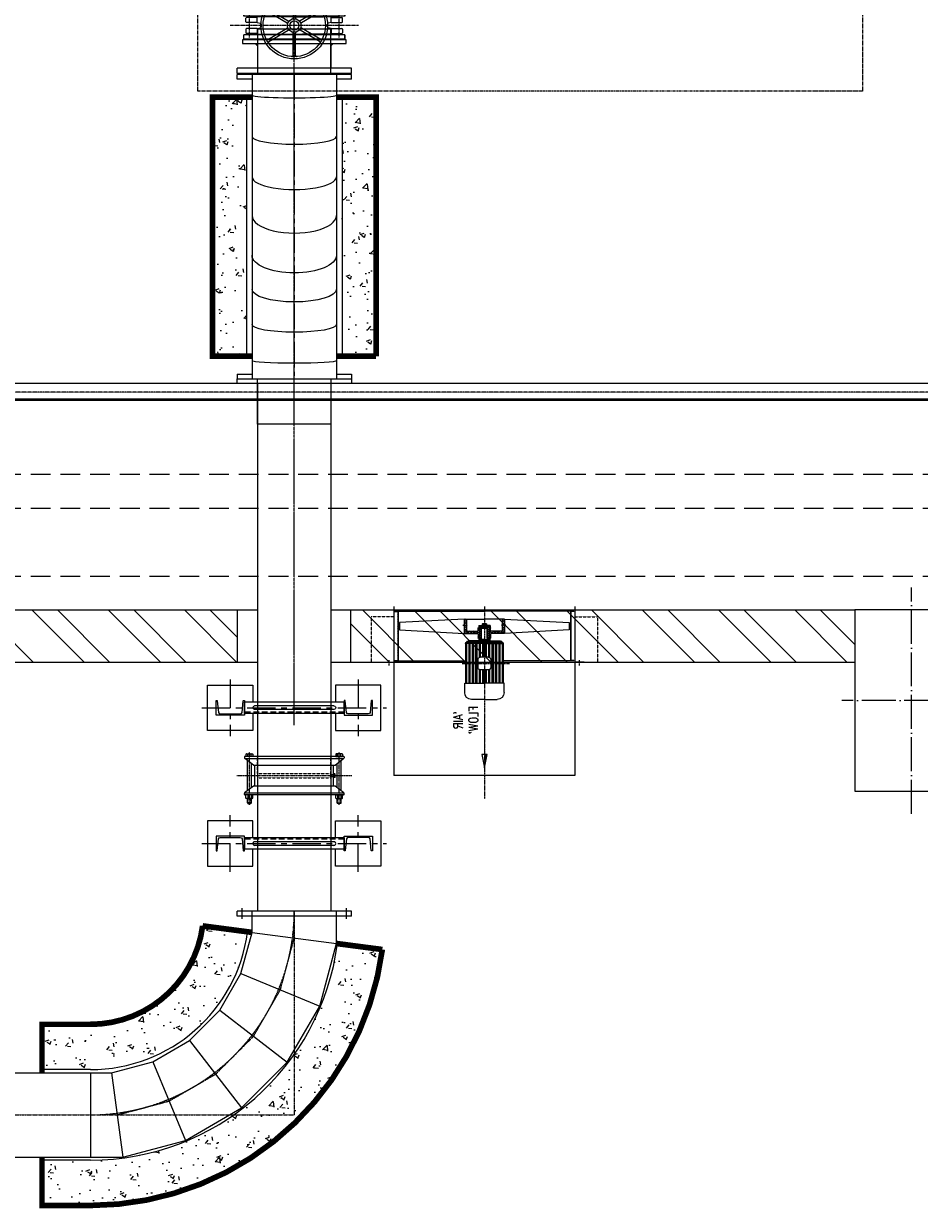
# Model space of a CAD drawing. Header units: inches. Extents: x -4968858 to -265257, y -220693 to 1871410.
# Tile 37 of 225: x -2024606 to -2020652, y 968801 to 974033. Entities that reach past the tile are written whole.
import ezdxf

# ---------------------------------------------------------------- set-up
doc = ezdxf.new("R2010")
doc.units = ezdxf.units.IN
doc.header["$MEASUREMENT"] = 0
for name, pattern in [('CENTER', [2, 1.25, -0.25, 0.25, -0.25]), ('CENTER2', [1.125, 0.75, -0.125, 0.125, -0.125]), ('CL-1', [1.25, 1, -0.125, 0, -0.125]), ('CONTINOUS', [0]), ('DASHED2', [0.375, 0.25, -0.125]), ('HIDDEN', [0.375, 0.25, -0.125]), ('PHANTOM', [2.5, 1.25, -0.25, 0.25, -0.25, 0.25, -0.25]), ('PHANTOM2', [1.25, 0.625, -0.125, 0.125, -0.125, 0.125, -0.125]), ('XREF1$1$CENTER', [2, 1.25, -0.25, 0.25, -0.25])]:
    doc.linetypes.add(name, pattern=pattern)
for name, color, linetype, lineweight in [('01_ CENTER LINE', 1, 'CENTER2', 0), ('01_Dimension', 12, 'Continuous', 13), ('01_Pipe Support', 31, 'Continuous', 13), ('13.CIVIL', 54, 'Continuous', 15), ('15.DIM', 155, 'Continuous', 0), ('CEN', 120, 'CENTER', 13), ('CENTER', 1, 'CL-1', 13)]:
    doc.layers.add(name, color=color, linetype=linetype, lineweight=lineweight)
for name, color, linetype in [('1', 1, 'Continuous'), ('11.drain pipe', 11, 'Continuous'), ('12.BASLPIPE', 96, 'Continuous'), ('3', 1, 'Continuous'), ('7', 1, 'CENTER'), ('BAPU', 7, 'Continuous'), ('CL', 2, 'CENTER2'), ('ext', 4, 'PHANTOM'), ('HA', 41, 'Continuous'), ('HI', 122, 'HIDDEN'), ('HID', 7, 'HIDDEN'), ('PUMP', 4, 'Continuous'), ('XREF1$1$1', 1, 'XREF1$1$CENTER'), ('XREF1$1$BODY', 5, 'Continuous')]:
    doc.layers.add(name, color=color, linetype=linetype)
doc.styles.add('ROMANS', font='romans.shx', dxfattribs={"width": 0.8})
pattern_1 = [(45, (-10623.907, -3530.6896), (-5.303301, 5.303301), [])]

# ---------------------------------------------------------------- blocks, each defined once
blk = doc.blocks.new('KGV_PLAN')
at = {"layer": '1', "linetype": 'Continuous'}
for p, q in [((-5, 132.1), (-5, 33.5)), ((5, 132.1), (5, 33.5)), ((-116.9, 61.7), (-31.5, 12.4)), ((-111.9, 70.4), (-26.5, 21.1)), ((111.9, 70.4), (26.5, 21.1)), ((116.9, 61.7), (31.5, 12.4)), ((-116.9, -61.7), (-31.5, -12.4)), ((-111.9, -70.4), (-26.5, -21.1)), ((-5, -132.1), (-5, -33.5)), ((5, -132.1), (5, -33.5)), ((111.9, -70.4), (26.5, -21.1)), ((116.9, -61.7), (31.5, -12.4))]:
    blk.add_line(p, q, dxfattribs=at)
at = {"layer": '1'}
for p, q in [((223, 61, 0), (-223, 61, 0)), ((-223, 61, 0), (-223, 41, 0)), ((223, 61, 0), (-223, 61, 0)), ((-223, 41, 0), (-223, 61, 0)), ((223, 61, 0), (223, 41, 0)), ((223, 41, 0), (223, 61, 0)), ((223, 41, 0), (-223, 41, 0)), ((223, 41, 0), (-223, 41, 0)), ((223, -41, 0), (-223, -41, 0)), ((223, -41, 0), (-223, -41, 0)), ((-223, -61, 0), (-223, -41, 0)), ((223, -61, 0), (223, -41, 0)), ((223, -41, 0), (223, -61, 0)), ((223, -61, 0), (-223, -61, 0)), ((223, -61, 0), (-223, -61, 0))]:
    blk.add_line(p, q, dxfattribs=at)
at = {"layer": '1', "linetype": 'Continuous'}
for radius in [147.5, 137.5, 30, 20]:
    blk.add_circle((0, 0), radius, dxfattribs=at)
for centre, start, end in [((-10, 132.1), 0, 94.3283), ((10, 132.1), 85.6717, 180), ((-119.4, 57.4), 60, 154.3283), ((-109.4, 74.7), 145.6717, 240), ((109.4, 74.7), 300, 34.3283), ((119.4, 57.4), 25.6717, 120), ((-34, 8.1), 346.6015, 60), ((-24, 25.4), 240, 313.3985), ((-10, 33.5), 286.6015, 0), ((10, 33.5), 180, 253.3985), ((24, 25.4), 226.6015, 300), ((34, 8.1), 120, 193.3985), ((-34, -8.1), 300, 13.3985), ((-24, -25.4), 46.6015, 120), ((-10, -33.5), 0, 73.3985), ((10, -33.5), 106.6015, 180), ((24, -25.4), 60, 133.3985), ((34, -8.1), 166.6015, 240), ((-119.4, -57.4), 205.6717, 300), ((-109.4, -74.7), 120, 214.3283), ((109.4, -74.7), 325.6717, 60), ((119.4, -57.4), 240, 334.3283), ((-10, -132.1), 265.6717, 0), ((10, -132.1), 180, 274.3283)]:
    blk.add_arc(centre, 5, start, end, dxfattribs=at)
at = {"layer": 'XREF1$1$1'}
for p, q in [((282.9, 0, 0), (-282.9, 0, 0)), ((-198, -53.2, 0), (-198, 50.1, 0)), ((198, -53.2, 0), (198, 50.1, 0))]:
    blk.add_line(p, q, dxfattribs=at)
at = {"layer": 'XREF1$1$BODY'}
for p, q in [((-213.7, 16.5, 0), (-213.7, 31.7, 0)), ((-162.7, 35.2, 0), (-210.2, 35.2, 0)), ((-163, 35.2, 0), (-210.2, 35.2, 0)), ((-163, 13, 0), (-210.2, 13, 0)), ((0, 38, 0), (-163, 38, 0)), ((-163, 13, 0), (-163, 38, 0)), ((-163, 13, 0), (-150.2, 9.6, 0)), ((-145, -2.8, 0), (-145, 2.8, 0)), ((0, 38, 0), (126.7, 38, 0)), ((75.4, 38, 0), (37, 38, 0)), ((200, 38, 0), (73.4, 38, 0)), ((145, -2.8, 0), (145, 2.8, 0)), ((163, 13, 0), (150.2, 9.6, 0)), ((161.8, 38, 0), (163, 38, 0)), ((163, 35.2, 0), (162.7, 35.2, 0)), ((163, 13, 0), (163, 38, 0)), ((163, 35.2, 0), (210.2, 35.2, 0)), ((163, 13, 0), (210.2, 13, 0)), ((213.7, 16.5, 0), (213.7, 31.7, 0)), ((-213.7, -16.5, 0), (-213.7, -31.7, 0)), ((-163, -13, 0), (-210.2, -13, 0)), ((-163, -35.2, 0), (-210.2, -35.2, 0)), ((-163, -13, 0), (-150.2, -9.6, 0)), ((-163, -13, 0), (-163, -38, 0)), ((-163, -38, 0), (126.7, -38, 0)), ((75.4, -38, 0), (37, -38, 0)), ((200, -38, 0), (73.4, -38, 0)), ((124.6, -38, 0), (163, -38, 0)), ((163, -13, 0), (150.2, -9.6, 0)), ((163, -13, 0), (210.2, -13, 0)), ((163, -13, 0), (163, -38, 0)), ((163, -35.2, 0), (210.2, -35.2, 0)), ((213.7, -16.5, 0), (213.7, -31.7, 0))]:
    blk.add_line(p, q, dxfattribs=at)
for centre, radius, start, end in [((-210.2, 31.7, 0), 3.5, 90, 180), ((-210.2, 16.5, 0), 3.5, 180, 270), ((-152, 2.8, 0), 7.01, 0, 75), ((152, 2.8, 0), 7.01, 105, 180), ((210.2, 31.7, 0), 3.5, 0, 90), ((210.2, 16.5, 0), 3.5, 270, 0), ((-210.2, -16.5, 0), 3.5, 90, 180), ((-210.2, -31.7, 0), 3.5, 180, 270), ((-152, -2.8, 0), 7.01, 285, 0), ((152, -2.8, 0), 7.01, 180, 255), ((210.2, -16.5, 0), 3.5, 0, 90), ((210.2, -31.7, 0), 3.5, 270, 0)]:
    blk.add_arc(centre, radius, start, end, dxfattribs=at)
blk = doc.blocks.new('300NB_CBB')
at = {"layer": '1'}
for p, q in [((-865.8, 1730), (-912.4, 1730)), ((-900, 1752.5), (-900, 1247.5)), ((-877, 1752.5), (-900, 1752.5)), ((-877, 1752.5), (-877, 1247.5)), ((-806.1, 1313.5), (-757, 1686.5)), ((-624.6, 1264.9), (-480.6, 1612.5)), ((-461.9, 1170.9), (-232.9, 1469.4)), ((-865.8, 1270), (-912.4, 1270)), ((-329.1, 1038.1), (-30.6, 1267.1)), ((-877, 1247.5), (-900, 1247.5)), ((-235.1, 875.4), (112.5, 1019.4)), ((-186.5, 693.9), (186.5, 743)), ((-186.5, 600), (186.5, 600)), ((-186.5, 173), (-186.5, 600)), ((186.5, 173), (186.5, 600)), ((-252.5, 173), (252.5, 173)), ((-252.5, 173), (-252.5, 150)), ((-230, 184.2), (-230, 137.6)), ((230, 184.2), (230, 137.6)), ((252.5, 173), (252.5, 150)), ((-252.5, 150), (252.5, 150))]:
    blk.add_line(p, q, dxfattribs=at)
for points in [[(186.5, 600), (186.5, 743), (112.5, 1019.4), (-30.6, 1267.1), (-232.9, 1469.4), (-480.6, 1612.5), (-757, 1686.5), (-900, 1686.5)], [(-186.5, 600), (-186.5, 693.9), (-235.1, 875.4), (-329.1, 1038.1), (-461.9, 1170.9), (-624.6, 1264.9), (-806.1, 1313.5), (-900, 1313.5)]]:
    blk.add_lwpolyline(points, dxfattribs=at)
at = {"layer": '7'}
for p in [(-900, 1500), (0, 150)]:
    blk.add_line(p, (0, 1500), dxfattribs=at)
blk.add_lwpolyline([(0, 600), (0, 718.5), (-61.3, 947.4), (-179.8, 1152.6), (-347.4, 1320.2), (-552.6, 1438.7), (-781.5, 1500), (-900, 1500)], dxfattribs=at)
blk.add_arc((-900, 600), 900, 0, 90, dxfattribs=at)
blk = doc.blocks.new('300NB_Spl Bend_plan')
for p, q in [((-1324.2, 252.5), (-1344.2, 252.5)), ((-1344.2, 252.5), (-1344.2, -252.5)), ((-1324.2, 252.5), (-1324.2, 186.3)), ((-20, 252.5), (0, 252.5)), ((-20, 186.3), (-20, 252.5)), ((0, -252.5), (0, 252.5)), ((0, 186.3), (-1344.2, 186.3)), ((0, -186.3), (-1344.2, -186.3)), ((-1324.2, -186.3), (-1324.2, -252.5)), ((-20, -252.5), (-20, -186.3)), ((-1324.2, -252.5), (-1344.2, -252.5)), ((-20, -252.5), (0, -252.5))]:
    blk.add_line(p, q)
at = {"extrusion": (0, 0, -1)}
for centre, ratio in [((-1263.9, 0), 0.061163), ((-1104.4, 0), 0.182576), ((-948.4, 0), 0.301268), ((-798.4, 0), 0.41564)]:
    blk.add_ellipse(centre, major_axis=(0, 186.3), ratio=ratio, start_param=3.141593, end_param=6.283185, dxfattribs=at)
for centre, major_axis, ratio, start_param, end_param in [((-623.2, 0), (0, 186.3), 0.415468, 0, 3.141593), ((-451.9, 0), (0, 186.3), 0.301268, 0, 3.141593), ((-273.9, 0), (0, -186.3), 0.182576, 3.141593, 6.283185), ((-91.7, 0), (0, 186.3), 0.061163, 0, 3.141593)]:
    blk.add_ellipse(centre, major_axis=major_axis, ratio=ratio, start_param=start_param, end_param=end_param)
at = {"layer": '01_ CENTER LINE', "ltscale": 150}
blk.add_line((0, 0), (-1344.2, 0), dxfattribs=at)
at = {"layer": '01_Dimension', "color": 0}
for p, q in [((-1544.2, -161.9), (-1544.2, 161.9, 0)), ((-1544.2, 161.9, 0), (-1344.2, 161.9)), ((200, 161.9, 0), (0, 161.9)), ((200, -161.9), (200, 161.9, 0)), ((-1344.2, -161.9), (-1544.2, -161.9)), ((0, -161.9), (200, -161.9))]:
    blk.add_line(p, q, dxfattribs=at)
blk = doc.blocks.new('300NB_PS_MB5506-D')
at = {"layer": 'CEN'}
for p, q in [((0, 253.7), (0, -253.7)), ((-129, 198.2), (103.1, 198.2)), ((-129, -198.2), (103.1, -198.2))]:
    blk.add_line(p, q, dxfattribs=at)
at = {"layer": 'ext'}
for p, q in [((-122.4, 205.3), (-100.9, 205.3)), ((-122.4, 191), (-100.9, 191)), ((-120.7, 189.4), (-120.7, 207)), ((-122.4, -191), (-100.9, -191)), ((-122.4, -205.3), (-100.9, -205.3)), ((-120.7, -207), (-120.7, -189.4))]:
    blk.add_line(p, q, dxfattribs=at)
at = {"layer": 'HID'}
for p, q in [((-10, 161.9), (-85, 161.9)), ((-10, 161.9), (-10, -161.9)), ((10, 161.9), (85, 161.9)), ((10, 161.9), (10, -161.9)), ((-10, -161.9), (-85, -161.9)), ((10, -161.9), (85, -161.9))]:
    blk.add_line(p, q, dxfattribs=at)
at = {"layer": 'PUMP'}
for p, q in [((-100.9, 211.1), (-99.8, 213.1)), ((-100.9, 185.3), (-100.9, 211.1)), ((-99.8, 213.1), (-86.2, 213.1)), ((-85, 211.1), (-86.2, 213.1)), ((-85, -217.8), (-85, 217.8)), ((-85, 185.3), (-85, 211.1)), ((-82.8, 220), (-78.4, 220)), ((-76.2, 218.5), (-76.2, -217.8)), ((76.2, 218.5), (76.2, -217.8)), ((82.8, 220), (78.4, 220)), ((85, -217.8), (85, 217.8)), ((95.4, 213.1), (85, 213.1)), ((85, 183.3), (85, 213.1)), ((96.5, 211.1), (95.4, 213.1)), ((96.5, 211.1), (96.5, 185.3)), ((-122.4, 205.3), (-120.7, 207)), ((-122.4, 205.3), (-122.4, 191)), ((-120.7, 189.4), (-122.4, 191)), ((-120.7, 207), (-100.9, 207)), ((-120.7, 189.4), (-100.9, 189.4)), ((-100.9, 185.3), (-99.8, 183.3)), ((-86.2, 205.6), (-99.8, 205.6)), ((-86.2, 190.7), (-99.8, 190.7)), ((-99.8, 183.3), (-86.2, 183.3)), ((-85, 185.3), (-86.2, 183.3)), ((-67.2, 207), (67.2, 207)), ((-53.4, 189.4), (53.4, 189.4)), ((-46.6, -180.6), (-46.6, 180.6)), ((-46.6, 174), (46.6, 174)), ((85, 205.6), (95.4, 205.6)), ((85, 190.7), (95.4, 190.7)), ((95.4, 183.3), (85, 183.3)), ((96.5, 185.3), (95.4, 183.3)), ((-120.7, -189.4), (-122.4, -191)), ((-122.4, -205.3), (-122.4, -191)), ((-122.4, -205.3), (-120.7, -207)), ((-120.7, -189.4), (-100.9, -189.4)), ((-120.7, -207), (-100.9, -207)), ((-100.9, -185.3), (-99.8, -183.3)), ((-100.9, -185.3), (-100.9, -211.1)), ((-99.8, -183.3), (-86.2, -183.3)), ((-86.2, -190.7), (-99.8, -190.7)), ((-86.2, -205.6), (-99.8, -205.6)), ((-85, -185.3), (-86.2, -183.3)), ((-85, -185.3), (-85, -211.1)), ((-76.6, -219), (-46.6, -180.6)), ((-67.2, -207), (67.2, -207)), ((-53.4, -189.4), (53.4, -189.4)), ((-46.6, -174), (46.6, -174)), ((-46.6, -179.4), (-46.6, -179.6)), ((7.7, -174), (-7.7, -174)), ((-7.7, -179), (-7.7, -174)), ((-6, -180.6), (6, -180.6)), ((-4.4, -165.2), (-4.4, -174)), ((-4.4, -165.7), (-4, -165.2)), ((-4.4, -165.7), (4.4, -165.7)), ((-4.4, -168), (-4.4, -172.9)), ((4.4, -172.9), (-4.4, -172.9)), ((-4.4, -179), (-4.4, -174)), ((-4, -165.2), (4, -165.2)), ((-4, -165.2), (-4, -174)), ((-3.3, -159.8), (-3.3, -165.2)), ((2.2, -158.7), (-2.2, -158.7)), ((3.3, -159.8), (3.3, -165.2)), ((4, -165.2), (4, -174)), ((4.4, -165.7), (4, -165.2)), ((4.4, -165.2), (4.4, -174)), ((4.4, -168), (4.4, -172.9)), ((4.4, -179), (4.4, -174)), ((7.7, -179), (7.7, -174)), ((46.6, -179.4), (46.6, -179.6)), ((76.2, -186.1), (76.2, -189.4)), ((95.4, -183.3), (85, -183.3)), ((85, -183.3), (85, -213.1)), ((85, -190.7), (95.4, -190.7)), ((85, -205.6), (95.4, -205.6)), ((96.5, -185.3), (95.4, -183.3)), ((96.5, -211.1), (96.5, -185.3)), ((-100.9, -211.1), (-99.8, -213.1)), ((-99.8, -213.1), (-86.2, -213.1)), ((-85, -211.1), (-86.2, -213.1)), ((-82.8, -220), (-78.4, -220)), ((82.8, -220), (78.4, -220)), ((95.4, -213.1), (85, -213.1)), ((96.5, -211.1), (95.4, -213.1))]:
    blk.add_line(p, q, dxfattribs=at)
for points in [[(-46.6, 180.6), (-76.6, 219)], [(46.6, 180.6), (76.6, 219)], [(46.6, 180.6), (46.6, -180.6), (76.6, -219)]]:
    blk.add_lwpolyline(points, dxfattribs=at)
for centre, radius, start, end in [((-94.3, 209.4), 6.6, 145.6158, 214.3842), ((-91.6, 209.4), 6.6, 325.6158, 34.3842), ((-82.8, 217.8), 2.2, 90, 180), ((-78.4, 217.8), 2.2, 34.2717, 90), ((78.4, 217.8), 2.2, 90, 145.7283), ((82.8, 217.8), 2.2, 0, 90), ((89.9, 209.4), 6.6, 325.6158, 34.3842), ((-76.3, 198.2), 24.7, 162.412, 197.588), ((-94.3, 187), 6.6, 145.6158, 214.3842), ((-109.7, 198.2), 24.7, 342.412, 17.588), ((-91.6, 187), 6.6, 325.6158, 34.3842), ((71.9, 198.2), 24.7, 342.412, 17.588), ((89.9, 187), 6.6, 325.6158, 34.3842), ((-94.3, -187), 6.6, 145.6158, 214.3842), ((-76.3, -198.2), 24.7, 162.412, 197.588), ((-94.3, -209.4), 6.6, 145.6158, 214.3842), ((-91.6, -187), 6.6, 325.6158, 34.3842), ((-109.7, -198.2), 24.7, 342.412, 17.588), ((-91.6, -209.4), 6.6, 325.6158, 34.3842), ((-6, -179), 1.65, 180, 0), ((0, -173.9), 6.68, 228.8879, 311.1121), ((-2.2, -159.8), 1.1, 90, 180), ((2.2, -159.8), 1.1, 0, 90), ((6, -179), 1.65, 180, 0), ((89.9, -187), 6.6, 325.6158, 34.3842), ((71.9, -198.2), 24.7, 342.412, 17.588), ((89.9, -209.4), 6.6, 325.6158, 34.3842), ((-82.8, -217.8), 2.2, 180, 270), ((-78.4, -217.8), 2.2, 270, 0), ((78.4, -217.8), 2.2, 180, 270), ((82.8, -217.8), 2.2, 270, 0)]:
    blk.add_arc(centre, radius, start, end, dxfattribs=at)
blk = doc.blocks.new('PS_1')
at = {"layer": '01_Pipe Support', "color": 1, "linetype": 'CENTER', "ltscale": 100}
for p, q in [((-282.5, -125), (-282.5, 125)), ((282.5, -125), (282.5, 125)), ((-407.5, 0), (407.5, 0))]:
    blk.add_line(p, q, dxfattribs=at)
at = {"layer": '01_Pipe Support'}
for p, q in [((220, 25), (-220, 25)), ((-220, 25), (-220, -25)), ((174.9, 8), (-174.9, 8)), ((220, 25), (220, -25)), ((220, -25), (-220, -25)), ((174.9, -8), (-174.9, -8))]:
    blk.add_line(p, q, dxfattribs=at)
at = {"layer": '01_Pipe Support', "linetype": 'HIDDEN', "ltscale": 100}
blk.add_line((220, 20), (-220, 20), dxfattribs=at)
at = {"layer": '01_Pipe Support'}
for points in [[(-182.5, 25), (-182.5, 100), (-382.5, 100), (-382.5, -100), (-182.5, -100), (-182.5, -25)], [(182.5, 25), (182.5, 100), (382.5, 100), (382.5, -100), (182.5, -100), (182.5, -25)]]:
    blk.add_lwpolyline(points, dxfattribs=at)
for points in [[(-345, 32.5), (-345, -32.5), (-342.1, -32.5, 0.383864), (-339.7, -30.4), (-334.4, 20.5, -0.383864), (-326.9, 27.2), (-238.1, 27.2, -0.383864), (-230.6, 20.5), (-225.3, -30.4, 0.383864), (-222.9, -32.5), (-220, -32.5), (-220, 32.5)], [(345, 32.5), (345, -32.5), (342.1, -32.5, -0.383864), (339.7, -30.4), (334.4, 20.5, 0.383864), (326.9, 27.2), (238.1, 27.2, 0.383864), (230.6, 20.5), (225.3, -30.4, -0.383864), (222.9, -32.5), (220, -32.5), (220, 32.5)]]:
    blk.add_lwpolyline(points, format="xyb", close=True, dxfattribs=at)
for centre, start, end in [((-174.9, 0), 89.8029, 270), ((174.9, 0), 270, 90.1971)]:
    blk.add_arc(centre, 8, start, end, dxfattribs=at)
blk = doc.blocks.new('A$C058E441E')
at = {"layer": 'BAPU'}
for p, q in [((0, 39.5), (0, 0)), ((0.25, 39.5), (0, 39.5)), ((0, 38), (22, 38)), ((0.25, 39.5), (0.25, 38.25)), ((0.25, 38.25), (21.75, 38.25)), ((21.75, 39.5), (21.75, 38.25)), ((21.75, 39.5), (22, 39.5)), ((22, 39.5), (22, 8.35))]:
    blk.add_line(p, q, dxfattribs=at)
blk = doc.blocks.new('A$C695B6B0F')
at = {"layer": 'BAPU'}
for p, q in [((0, -39.5), (0, 0)), ((0, -38), (22, -38)), ((0.25, -39.5), (0, -39.5)), ((0.25, -39.5), (0.25, -38.25)), ((0.25, -38.25), (21.75, -38.25)), ((21.75, -39.5), (21.75, -38.25)), ((21.75, -39.5), (22, -39.5)), ((22, -39.5), (22, -38))]:
    blk.add_line(p, q, dxfattribs=at)
blk = doc.blocks.new('A$C33F0155F')
at = {"layer": 'HA'}
h = blk.add_hatch(dxfattribs=at)
h.set_pattern_fill('ANSI33', color=256, scale=5, angle=90, style=0)
h.set_pattern_definition([(135, (-85.016, -208.7146), (-0.8838835, -0.8838835), []), (135, (-85.016, -207.8307), (-0.8838835, -0.8838835), [0.625, -0.3125])])
h.paths.add_polyline_path([(9.9, 8.9), (6.2, 8.9), (6.2, 7.9), (8.5, 7.9, -0.414214), (8.8, 7.6), (8.8, 3.08, -0.414214), (8.5, 2.77), (7.6, 2.77, 0.414214), (7.3, 2.47), (7.3, 2.09), (12.1, 2.09), (12.1, 2.47, 0.414214), (11.8, 2.77), (10.2, 2.77, -0.414214), (9.9, 3.08)])
h.paths.add_polyline_path([(3.5, 8.9), (3.5, 7.9), (6.2, 7.9), (6.2, 8.9)])
h.paths.add_polyline_path([(6.2, -8.9), (6.2, -7.9), (3.5, -7.9), (3.5, -8.9)])
h.paths.add_polyline_path([(9.9, -8.9), (9.9, -3.08, -0.414214), (10.2, -2.77), (11.8, -2.77, 0.414214), (12.1, -2.48), (12.1, -2.09), (7.3, -2.09), (7.3, -2.48, 0.414214), (7.6, -2.77), (8.5, -2.77, -0.414214), (8.8, -3.08), (8.8, -7.6, -0.414214), (8.5, -7.9), (6.2, -7.9), (6.2, -8.9)])
h = blk.add_hatch(dxfattribs=at)
h.set_pattern_fill('ANSI31', color=256, scale=4, style=0)
h.set_pattern_definition([(45, (-111.7796, -264.92685), (-0.3535534, 0.3535534), [])])
h.paths.add_polyline_path([(7.3, 2.5), (6.3, 2.5), (6.3, 0.6), (7.3, 0.6)])
h.paths.add_polyline_path([(6.3, -2.5), (7.3, -2.5), (7.3, -0.6), (6.3, -0.6)])
h = blk.add_hatch(dxfattribs=at)
h.set_pattern_fill('ANSI31', color=256, scale=5, style=0)
h.set_pattern_definition([(45, (-683.59157, -208.49765), (-0.44194174, 0.44194174), [])])
h.paths.add_polyline_path([(12.1, -2.09), (12.1, -1.2), (7.6, -1.2), (7.3, -1.2), (7.3, -2.09)])
h.paths.add_polyline_path([(7.3, 2.09), (7.3, 1.2), (12.1, 1.2), (12.1, 2.09)])
at = {"layer": 'BAPU'}
for p, q in [((3.5, 8.9), (3.5, 0)), ((3.5, 8.9), (9.9, 8.9)), ((3.5, 7.9), (8.5, 7.9)), ((8.8, 7.6), (8.8, 3.08)), ((9.9, 8.9), (9.9, 3.08)), ((3.5, -8.9), (3.5, 0)), ((5.68, 0.89), (5.61, 0.78)), ((5.61, -0.78), (5.61, 0.78)), ((5.68, 0.89), (6.3, 0.89)), ((5.68, 0.5), (7.5, 0.5)), ((6.3, 2.5), (7.3, 2.5)), ((6.3, 2.5), (6.3, 0)), ((6.3, 0.6), (7.3, 0.6)), ((6.3, 0.4), (7.5, 0.4)), ((6.3, -2.5), (6.3, 0)), ((7.3, 2.47), (7.3, 0.5)), ((7.3, 2.09), (12.1, 2.09)), ((8.5, 2.77), (7.6, 2.77)), ((10.2, 2.77), (11.8, 2.77)), ((12.1, 2.47), (12.1, 1.2)), ((5.68, -0.89), (5.61, -0.78)), ((5.68, -0.5), (7.5, -0.5)), ((5.68, -0.5), (6.3, -0.5)), ((5.68, -0.89), (6.3, -0.89)), ((6.3, -0.4), (7.5, -0.4)), ((6.3, -0.6), (7.3, -0.6)), ((6.3, -2.5), (7.3, -2.5)), ((7.3, -2.48), (7.3, -0.5)), ((7.3, -2.09), (12.1, -2.09)), ((8.5, -2.77), (7.6, -2.77)), ((8.8, -7.6), (8.8, -3.08)), ((9.9, -8.9), (9.9, -3.08)), ((10.2, -2.77), (11.8, -2.77)), ((12.1, -2.48), (12.1, -1.2)), ((3.5, -7.9), (8.5, -7.9)), ((3.5, -8.9), (9.9, -8.9))]:
    blk.add_line(p, q, dxfattribs=at)
for points in [[(3.5, 8.9), (5.1, 37.5), (8.3, 37.5), (9.9, 8.9)], [(3.5, -8.9), (5.1, -37.5), (8.3, -37.5), (9.9, -8.9)]]:
    blk.add_lwpolyline(points, dxfattribs=at)
for centre, radius, start, end in [((8.5, 7.6), 0.3, 0, 90), ((5.92, 0.69), 0.305, 179.7681, 217.6555), ((7.61, 0), 2, 165.5225, 194.4775), ((7.6, 2.47), 0.3, 90, 180), ((8.5, 3.08), 0.3, 270, 0), ((10.2, 3.08), 0.3, 180, 270), ((11.8, 2.47), 0.3, 0, 90), ((5.92, -0.69), 0.305, 142.3445, 180.2319), ((7.6, -2.48), 0.3, 180, 270), ((8.5, -3.08), 0.3, 0, 90), ((10.2, -3.08), 0.3, 90, 180), ((11.8, -2.48), 0.3, 270, 0), ((8.5, -7.6), 0.3, 270, 0)]:
    blk.add_arc(centre, radius, start, end, dxfattribs=at)
at = {"layer": 'CL'}
for p, q in [((6.2, 9.49), (6.2, 7.4)), ((6.2, -9.49), (6.2, -7.4))]:
    blk.add_line(p, q, dxfattribs=at)
blk = doc.blocks.new('exs.fan')
at = {"layer": 'HA'}
h = blk.add_hatch(dxfattribs=at)
h.set_pattern_fill('ANSI31', color=256, scale=60, style=0)
h.set_pattern_definition(pattern_1)
h.paths.add_polyline_path([(-724, -17.5), (-724, -5), (-726.5, -5), (-726.5, -20), (-506.5, -20), (-506.5, -7.9, -0.021886), (-509, -7.2), (-509, -17.5)])
h.paths.add_polyline_path([(-509, -5), (-509, -7.2, 0.021886), (-506.5, -7.9), (-506.5, -5)], flags=17)
h = blk.add_hatch(dxfattribs=at)
h.set_pattern_fill('ANSI31', color=256, scale=60, style=0)
h.set_pattern_definition(pattern_1)
h.paths.add_polyline_path([(-509, -782.5), (-509, -795), (-506.5, -795), (-506.5, -780), (-726.5, -780), (-726.5, -795), (-724, -795), (-724, -782.5)])
blk.add_line((-501.5, 40), (-500.5, 40))
blk.add_lwpolyline([(-601.5, -388), (-651.5, -388), (-651.5, -412), (-601.5, -412)])
at = {"layer": '7'}
blk.add_line((-746.8, -400), (103.2, -400), dxfattribs=at)
at = {"layer": 'BAPU'}
for p, q in [((-746.8, 0), (0, 0)), ((-731.5, 0), (-501.5, 0)), ((-500.5, 40), (-500.5, 1)), ((0, -800), (0, 0)), ((-408, -313.2), (-408, -400)), ((-366.5, -313.2), (-408, -313.2)), ((-595.5, -400), (-595.5, -329.5)), ((-589.5, -400), (-589.5, -323)), ((-583.5, -400), (-583.5, -316.5)), ((-583, -316.5), (-408, -316.5)), ((-583, -321.5), (-408, -321.5)), ((-583, -331.5), (-408, -331.5)), ((-583, -336.5), (-408, -336.5)), ((-583, -346.5), (-408, -346.5)), ((-583, -351.5), (-408, -351.5)), ((-583, -361.5), (-408, -361.5)), ((-336.5, -400), (-336.5, -343.2)), ((-605.5, -388), (-653.5, -388)), ((-605.5, -412), (-653.5, -412)), ((-605.5, -375.2), (-601.5, -375.2)), ((-601.5, -376), (-601.5, -375.2)), ((-601.5, -400), (-601.5, -376)), ((-601.5, -376), (-595.5, -376)), ((-601.5, -400), (-601.5, -424)), ((-595.5, -400), (-595.5, -470.5)), ((-589.5, -400), (-589.5, -477)), ((-583.5, -400), (-583.5, -483.5)), ((-583, -366.5), (-408, -366.5)), ((-583, -376.5), (-521.5, -376.5)), ((-583, -381.5), (-523.1, -381.5)), ((-583, -391.5), (-523.1, -391.5)), ((-583, -396.5), (-523.1, -396.5)), ((-583, -403.5), (-523.1, -403.5)), ((-583, -408.5), (-523.1, -408.5)), ((-583, -418.5), (-523.1, -418.5)), ((-469.1, -376.5), (-408, -376.5)), ((-467.5, -381.5), (-408, -381.5)), ((-467.5, -391.5), (-408, -391.5)), ((-467.5, -396.5), (-408, -396.5)), ((-467.5, -403.5), (-408, -403.5)), ((-467.5, -408.5), (-408, -408.5)), ((-467.5, -418.5), (-408, -418.5)), ((-408, -486.8), (-408, -400)), ((-336.5, -400), (-336.5, -456.8)), ((-605.5, -424.7), (-601.5, -424.7)), ((-601.5, -424), (-595.5, -424)), ((-601.5, -424), (-601.5, -424.7)), ((-583, -423.5), (-521.5, -423.5)), ((-583, -433.5), (-408, -433.5)), ((-583, -438.5), (-408, -438.5)), ((-583, -448.5), (-408, -448.5)), ((-583, -453.5), (-408, -453.5)), ((-583, -463.5), (-408, -463.5)), ((-583, -468.5), (-408, -468.5)), ((-469.1, -423.5), (-408, -423.5)), ((-583, -478.5), (-408, -478.5)), ((-583, -483.5), (-559, -483.5)), ((-583, -483.5), (-408, -483.5)), ((-366.5, -486.8), (-408, -486.8)), ((-746.8, -800), (0, -800)), ((-731.5, -800), (-501.5, -800)), ((-500.5, -840), (-500.5, -801)), ((-501.5, -840), (-500.5, -840))]:
    blk.add_line(p, q, dxfattribs=at)
at = {"layer": 'BAPU', "linetype": 'Continuous'}
for p, q in [((-523.1, -418), (-523.1, -382)), ((-513.1, -372), (-477.5, -372)), ((-467.5, -418), (-467.5, -382)), ((-513.1, -428), (-477.5, -428))]:
    blk.add_line(p, q, dxfattribs=at)
at = {"layer": 'BAPU', "const_width": 4}
blk.add_lwpolyline([(-257.5, -400.5), (-92.4, -401.1)], dxfattribs=at)
at = {"layer": 'BAPU'}
blk.add_lwpolyline([(-92.5, -412.3), (-92.4, -388.3), (-34.9, -400.5)], close=True, dxfattribs=at)
for centre, radius, start, end in [((-366.5, -343.2), 30, 0, 90), ((-589, -329.5), 6.5, 94.4117, 180), ((-583, -323), 6.5, 90, 180), ((-589, -470.5), 6.5, 180, 265.5883), ((-366.5, -456.8), 30, 270, 0), ((-583, -477), 6.5, 180, 270)]:
    blk.add_arc(centre, radius, start, end, dxfattribs=at)
at = {"layer": 'BAPU', "linetype": 'Continuous'}
for centre, start, end in [((-513.1, -382), 90, 180), ((-513.1, -418), 180, 270), ((-477.5, -382), 0, 90), ((-477.5, -418), 270, 0)]:
    blk.add_arc(centre, 10, start, end, dxfattribs=at)
at = {"layer": 'BAPU'}
blk.add_solid([(-34.9, -400.5), (-92.5, -412.3), (-34.9, -400.5), (-92.4, -400.3)], dxfattribs=at)
at = {"layer": 'CL'}
for p, q in [((-486, 20), (-510.1, 20)), ((-486, -820), (-510.1, -820))]:
    blk.add_line(p, q, dxfattribs=at)
at = {"layer": 'CL', "linetype": 'CENTER'}
blk.add_line((-495.5, -302.7), (-495.5, -510.4), dxfattribs=at)
at = {"layer": 'HI'}
blk.add_line((-651.5, -400), (-651.5, -388), dxfattribs=at)
for points in [[(-701.5, 0), (-701.5, 100), (-501.5, 100)], [(-701.5, -800), (-701.5, -900), (-501.5, -900)]]:
    blk.add_lwpolyline(points, dxfattribs=at)
at = {"xscale": 10, "yscale": 10, "zscale": 10}
for name in ['A$C058E441E', 'A$C33F0155F', 'A$C695B6B0F']:
    blk.add_blockref(name, (-726.5, -400), dxfattribs=at)
at = {"xscale": -10, "yscale": 10, "zscale": 10, "rotation": 180}
blk.add_blockref('A$C058E441E', (-726.5, -400), dxfattribs=at)
at = {"layer": 'BAPU', "insert": (-245.3, -317.7), "char_height": 40, "attachment_point": 5, "rotation": 359.7929, "style": 'ROMANS'}
blk.add_mtext("{\\Fromant|c0;`AIR\\PFLOW'}", dxfattribs=at)
blk = doc.blocks.new('A$C1F1B71E3')
for points in [[(46638.8, 14356.2), (46648.8, 14356.2), (46648.8, 14346.2)], [(46982.6, 14356.2), (46972.6, 14356.2), (46972.6, 14346.2)]]:
    blk.add_hatch(color=256).paths.add_polyline_path(points)
h = blk.add_hatch()
h.set_pattern_fill('AR-CONC', color=256, style=0)
h.set_pattern_definition([(50, (38034.85, 4938.45), (182.1847, -15.939), [19.05, -209.55]), (355, (38034.85, 4938.45), (-35.2428, 191.0566), [15.24, -167.64]), (100.451, (38050.03, 4937.12), (146.9425, 175.1167), [16.19, -178.09]), (46.1842, (38034.85, 4989.25), (271.079, -42.0423), [28.575, -314.325]), (96.6356, (38057.44, 4985.74), (237.404, 247.4256), [24.285, -267.135]), (351.184, (38034.85, 4989.25), (237.4046, 247.425), [22.86, -251.46]), (21, (38060.25, 4976.55), (151.6149, -102.2655), [19.05, -209.55]), (326, (38060.25, 4976.55), (61.802, 184.188), [15.24, -167.64]), (71.4514, (38072.88, 4968.02), (213.4165, 81.9229), [16.19, -178.09]), (37.5, (38034.85, 4938.447), (3.0886, 84.55504), [0, -165.608, 0, -170.18, 0, -168.275]), (7.5, (38034.85, 4938.45), (66.81966, 100.1806), [0, -97.028, 0, -161.798, 0, -64.135]), (327.5, (37978.21, 4938.45), (135.5906, -5.72874), [0, -63.5, 0, -198.12, 0, -262.89]), (317.5, (37952.81, 4938.45), (148.1292, 25.4265), [0, -82.55, 0, -131.572, 0, -186.69])])
h.paths.add_polyline_path([(46599.4, 14119.8), (46449.4, 14119.8), (46449.4, 12975.6), (46599.4, 12975.6)])
h.paths.add_polyline_path([(47172, 14119.8), (47022, 14119.8), (47022, 12975.6), (47172, 12975.6)])
h = blk.add_hatch()
h.set_pattern_fill('AR-CONC', color=256, style=0)
h.set_pattern_definition([(50, (38034.85, 11054.84), (182.1847, -15.939), [19.05, -209.55]), (355, (38034.85, 11054.84), (-35.243, 191.0566), [15.24, -167.64]), (100.451, (38050.03, 11053.51), (146.9425, 175.1167), [16.19, -178.09]), (46.1842, (38034.85, 11105.64), (271.079, -42.0423), [28.575, -314.325]), (96.6356, (38057.44, 11102.14), (237.404, 247.4256), [24.285, -267.135]), (351.184, (38034.85, 11105.64), (237.405, 247.425), [22.86, -251.46]), (21, (38060.25, 11092.94), (151.615, -102.2655), [19.05, -209.55]), (326, (38060.25, 11092.94), (61.802, 184.188), [15.24, -167.64]), (71.4514, (38072.88, 11084.42), (213.4165, 81.923), [16.19, -178.09]), (37.5, (38034.85, 11054.84), (3.0886, 84.55504), [0, -165.608, 0, -170.18, 0, -168.275]), (7.5, (38034.85, 11054.84), (66.8197, 100.1806), [0, -97.028, 0, -161.798, 0, -64.135]), (327.5, (37978.21, 11054.84), (135.5906, -5.72874), [0, -63.5, 0, -198.12, 0, -262.89]), (317.5, (37952.81, 11054.84), (148.1292, 25.4265), [0, -82.55, 0, -131.572, 0, -186.69])])
h.paths.add_polyline_path([(46604.7, 10433.5), (46406.4, 10459.6, -0.376373), (45910.7, 10024.8), (45697.2, 10024.8), (45697.2, 9824.8), (45910.7, 9824.8, 0.376373)])
h.paths.add_polyline_path([(47199.5, 10355.2), (47001.3, 10381.3, -0.120999), (46810.7, 9892.4), (46810.7, 9624.8), (46543.1, 9624.8, -0.154347), (45910.7, 9424.8), (45697.2, 9424.8), (45697.2, 9224.8), (45910.7, 9224.8, 0.376373)])
h.paths.add_polyline_path([(46810.7, 9892.4, -0.086638), (46543.1, 9624.8), (46810.7, 9624.8)], flags=17)
at = {"layer": '13.CIVIL'}
h = blk.add_hatch(dxfattribs=at)
h.set_pattern_fill('ANSI32', color=256, scale=25, angle=90, style=0)
h.set_pattern_definition([(135, (38034.85, 11054.84), (-168.38, -168.38), []), (135, (38034.85, 11167.1), (-168.38, -168.38), [])])
h.paths.add_polyline_path([(47060.7, 11854.8), (47060.7, 11624.8), (49284.8, 11624.8), (49284.8, 11854.8)])
h.paths.add_polyline_path([(44753.7, 11854.8), (44753.7, 11624.8), (46560.7, 11624.8), (46560.7, 11854.8)])
h.paths.add_polyline_path([(44253.7, 11624.8), (44253.7, 11854.8), (43784.8, 11854.8), (43784.8, 11624.8)])
for p, q in [((46648.8, 14346.2), (46638.8, 14356.2)), ((46648.8, 14356.2), (46648.8, 14346.2)), ((46972.6, 14356.2), (46972.6, 14346.2)), ((46972.6, 14346.2), (46982.6, 14356.2)), ((46599.4, 14119.8), (46599.4, 12975.6)), ((47022, 14119.8), (47022, 12975.6)), ((45910.7, 10024.8), (45697.2, 10024.8)), ((45910.7, 9824.8), (45697.2, 9824.8)), ((45910.7, 9424.8), (45697.2, 9424.8))]:
    blk.add_line(p, q)
at = {"color": 8, "linetype": 'PHANTOM2', "ltscale": 20}
blk.add_lwpolyline([(46972.6, 15738.6), (49318.7, 15738.6), (49318.7, 14146.6), (46385.7, 14146.6), (46385.7, 15738.6), (46648.8, 15738.6)], dxfattribs=at)
at = {"const_width": 25}
for points in [[(46624.4, 14119.8), (46449.4, 14119.8), (46449.4, 12975.6), (46624.4, 12975.6)], [(47172, 12975.6), (47172, 14119.8), (46997, 14119.8)], [(46997, 12975.6), (47172, 12975.6)]]:
    blk.add_lwpolyline(points, dxfattribs=at)
blk.add_lwpolyline([(46558.2, 12875.6), (47063.2, 12875.6), (47063.2, 12855.6), (46558.2, 12855.6)], close=True)
for points in [[(45697.2, 9811.3), (45697.2, 10024.8), (45910.7, 10024.8, 0.376373), (46406.4, 10459.6), (46624.2, 10430.9)], [(46997.2, 10381.8), (47199.5, 10355.2, -0.376373), (45910.7, 9224.8), (45697.2, 9224.8), (45697.2, 9438.3)]]:
    blk.add_lwpolyline(points, format="xyb", dxfattribs=at)
for radius in [500, 700, 1100]:
    blk.add_arc((45910.7, 10524.8), radius, 270, 352.5)
at = {"layer": '1'}
for p, q in [((63959.8, 12854.8), (44155.5, 12854.8)), ((63959.8, 12779.8), (44155.5, 12779.8))]:
    blk.add_line(p, q, dxfattribs=at)
at = {"layer": '11.drain pipe', "linetype": 'DASHED2', "ltscale": 350}
for p, q in [((43284.8, 12454.8), (65426.3, 12454.8)), ((43284.8, 12304.8), (65426.3, 12304.8)), ((43284.8, 12004.8), (65426.3, 12004.8))]:
    blk.add_line(p, q, dxfattribs=at)
at = {"layer": '12.BASLPIPE'}
for p, q in [((46648.8, 14356.2), (46648.8, 14247.8)), ((46972.6, 14356.2), (46972.6, 14247.8)), ((47063.2, 14247.8), (46558.2, 14247.8)), ((46558.2, 14224.8), (46558.2, 14247.8)), ((47063.2, 14224.8), (47063.2, 14247.8)), ((47063.2, 14224.8), (46558.2, 14224.8)), ((46648.8, 12855.6), (46648.8, 10524.8)), ((46972.6, 12855.6), (46972.6, 10524.8))]:
    blk.add_line(p, q, dxfattribs=at)
blk.add_lwpolyline([(46582.1, 14356.2), (47039.3, 14356.2), (47039.3, 14372.2), (46582.1, 14372.2)], close=True, dxfattribs=at)
at = {"layer": '13.CIVIL'}
for p, q in [((44665.6, 11854.8), (46648.8, 11854.8)), ((46560.7, 11624.8), (46560.7, 11854.8)), ((46972.6, 11854.8), (49284.8, 11854.8)), ((47060.7, 11624.8), (47060.7, 11854.8)), ((44665.6, 11624.8), (46648.8, 11624.8)), ((46972.6, 11624.8), (49284.8, 11624.8))]:
    blk.add_line(p, q, dxfattribs=at)
blk.add_lwpolyline([(49284.8, 11054.8), (49784.8, 11054.8), (49784.8, 11854.8), (49284.8, 11854.8)], close=True, dxfattribs=at)
at = {"layer": '3'}
blk.add_line((63959.8, 12785.2), (44155.5, 12785.2), dxfattribs=at)
at = {"layer": '7'}
blk.add_line((64213.4, 12817.3), (44155.5, 12817.3), dxfattribs=at)
at = {"layer": 'CENTER'}
blk.add_line((46810.7, 11345.6), (46810.7, 14601.6), dxfattribs=at)
at = {"layer": 'CENTER', "ltscale": 150}
for p, q in [((49534.8, 10954.8), (49534.8, 11954.8)), ((49841.1, 11454.8), (49228.6, 11454.8))]:
    blk.add_line(p, q, dxfattribs=at)
for name, p in [('KGV_PLAN', (46810.7, 14436.2)), ('PS_1', (46810.7, 10823.2))]:
    blk.add_blockref(name, p)
for name, p, rotation in [('300NB_Spl Bend_plan', (46810.7, 14219.8), 90), ('300NB_CBB', (45310.7, 9624.8), 270)]:
    blk.add_blockref(name, p, dxfattribs=dict(rotation=rotation))
at = {"xscale": -1, "rotation": 180}
blk.add_blockref('PS_1', (46810.7, 11423.2), dxfattribs=at)
at = {"layer": '1', "linetype": 'Continuous', "xscale": 0.9996920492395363, "yscale": 0.9996920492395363, "zscale": 0.9996920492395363, "rotation": 89.99999999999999}
blk.add_blockref('300NB_PS_MB5506-D', (46810.7, 11123.2), dxfattribs=at)
at = {"layer": '15.DIM', "xscale": -1, "rotation": 90}
blk.add_blockref('exs.fan', (47249.8, 11123.4), dxfattribs=at)
blk = doc.blocks.new('AHP BLOCK')
at = {"xscale": 0.001, "yscale": 0.001, "zscale": 0.001}
blk.add_blockref('A$C1F1B71E3', (-166.1155, 61.8393), dxfattribs=at)

msp = doc.modelspace()

# ---------------------------------------------------------------- block references
at = {"color": 1, "linetype": 'CONTINOUS', "lineweight": 15, "xscale": 1000, "yscale": 1000, "zscale": 1000}
msp.add_blockref('AHP BLOCK', (-1904106.5, 897749.5), dxfattribs=at)

doc.saveas('drawing.dxf')
